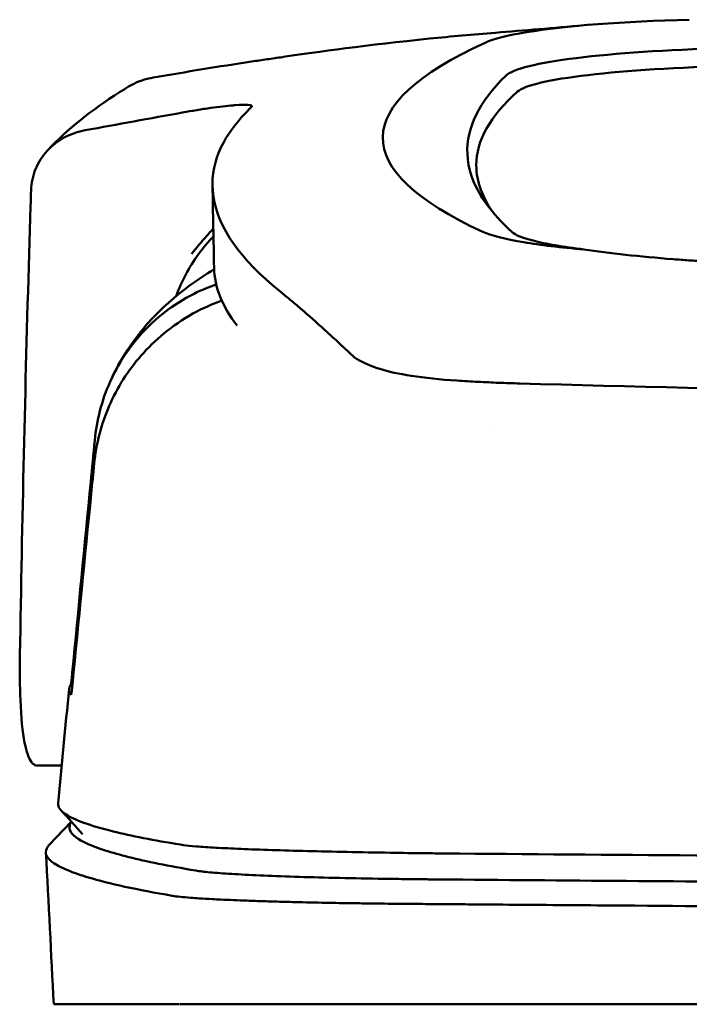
# Model space of a CAD drawing. Header units: millimetres. Extents: x 120 to 370, y 29 to 394.
# Tile 4 of 10: x 165 to 194, y 352 to 393. Entities that reach past the tile are written whole.
import ezdxf

# ---------------------------------------------------------------- set-up
doc = ezdxf.new("R2010")
doc.units = ezdxf.units.MM
doc.layers.add('Visible (ISO)', color=7, linetype='Continuous', lineweight=50)

msp = doc.modelspace()

# ---------------------------------------------------------------- linework, layer by layer
at = {"layer": 'Visible (ISO)'}
for p, q in [((184.773, 378.023), (184.783, 378.023)), ((167.045, 361.686), (165.998, 361.686)), ((166.516, 358.306), (167.454, 359.293)), ((166.709, 351.516), (172.06, 351.516)), ((172.083, 351.516), (183.049, 351.516)), ((183.138, 351.516), (183.049, 351.516)), ((183.138, 351.516), (244.781, 351.516))]:
    msp.add_line(p, q, dxfattribs=at)
for centre, major_axis, ratio, start_param, end_param in [((196.15, 392.145), (11.395, -0.001), 0.116501, 1.781282, 2.52747), ((196.334, 392.12), (11.62, -0.008), 0.117057, 2.527526, 2.891655), ((321.645, 388.441), (140.93, 0.029), 0.116446, 2.892175, 3.388046), ((197.939, 390.899), (12.06, -0.005), 0.112737, 1.791766, 3.029303), ((198.332, 390.231), (11.958, 0), 0.106769, 1.787974, 3.024834), ((432.212, 388.245), (247.896, 0.399), 0.112494, 3.026338, 3.14596), ((430.964, 387.245), (-246.265, 0), 0.106767, 6.163675, 6.283184), ((501.688, 341.198), (-328.583, 44.868), 0.123507, 6.188163, 6.200241), ((1827.303, 347.494), (-1662.18, -0.149), 0.85466, 6.255847, 6.257756), ((196.453, 384.762), (11.832, 0.02), 0.1161, 3.386388, 3.747718), ((179.478, 379.21), (-8, 0), 0.941628, 5.682982, 5.950394), ((429.141, 382.94), (-255.609, 0), 0.112496, 0.002074, 0.087879), ((186.574, 379.543), (-7.019, -0.248), 0.209962, 0.510009, 0.541864), ((427.282, 364.915), (-259.925, 0), 0.034069, 6.258567, 6.308615), ((300.933, 405.934), (-131.694, -46.074), 0.097566, 0.177551, 0.181879), ((187.125, 357.663), (15.81, -0.255), 0.013999, 1.814143, 1.864666), ((176.452, 357.243), (4.064, -0.085), 0.06622, 3.560328, 3.573474), ((184.462, 356.981), (8.722, -0.051), 0.018129, 4.550228, 4.559677), ((171.779, 356.14), (-0.118, 0.018), 0.055246, 1.360606, 1.559875), ((184.235, 357.115), (9.456, 0.138), 0.140036, 4.558691, 4.567892)]:
    msp.add_ellipse(centre, major_axis=major_axis, ratio=ratio, start_param=start_param, end_param=end_param, dxfattribs=at)
for points, knots in [([(176.478, 391.857), (177.926, 392.07), (180.08, 392.369), (183.629, 392.73), (184.569, 392.815), (185.512, 392.89)], [0, 0, 0, 0, 0.4392287, 0.4392287, 0.5941548, 0.5941548, 0.5941548, 0.5941548]), ([(175.128, 391.663), (174.43, 391.555), (173.735, 391.444), (172.34, 391.216), (171.643, 391.1), (170.946, 390.98)], [0.000028, 0.000028, 0.000028, 0.000028, 0.211767, 0.211767, 0.4239683, 0.4239683, 0.4239683, 0.4239683]), ([(175.131, 391.663), (175.13, 391.663), (175.13, 391.663), (175.129, 391.663), (175.128, 391.663), (175.128, 391.663)], [0.000000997, 0.000000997, 0.000000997, 0.000000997, 0.0001839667, 0.0001839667, 0.000312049, 0.000312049, 0.000312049, 0.000312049]), ([(176.445, 391.852), (176.225, 391.819), (176.006, 391.787), (175.567, 391.724), (175.347, 391.693), (175.131, 391.663)], [0, 0, 0, 0, 0.0665895, 0.0665895, 0.1345736, 0.1345736, 0.1345736, 0.1345736]), ([(169.894, 390.593), (169.969, 390.637), (170.045, 390.679), (170.384, 390.842), (170.661, 390.932), (170.946, 390.98)], [-0.1127941, -0.1127941, -0.1127941, -0.1127941, -0.0866991, -0.0866991, -0.0000252, -0.0000252, -0.0000252, -0.0000252]), ([(174.346, 389.795), (174.078, 389.772), (173.753, 389.735), (173.201, 389.657), (173.001, 389.626), (172.595, 389.56), (172.39, 389.525), (172.183, 389.488)], [0, 0, 0, 0, 0.1260356, 0.1260356, 0.192084, 0.192084, 0.2556621, 0.2556621, 0.2556621, 0.2556621]), ([(175.135, 389.739), (175.162, 389.78), (175.109, 389.805), (174.864, 389.826), (174.672, 389.821), (174.424, 389.802)], [0, 0, 0, 0, 0.1204642, 0.1204642, 0.2420244, 0.2420244, 0.2420244, 0.2420244]), ([(175.113, 389.714), (175.118, 389.719), (175.122, 389.723), (175.129, 389.731), (175.132, 389.735), (175.135, 389.739)], [0, 0, 0, 0, 0.01190192, 0.01190192, 0.02379969, 0.02379969, 0.02379969, 0.02379969]), ([(168.048, 388.736), (168.737, 388.862), (169.427, 388.987), (170.805, 389.238), (171.494, 389.363), (172.182, 389.488)], [0.0000116, 0.0000116, 0.0000116, 0.0000116, 0.2114776, 0.2114776, 0.4225254, 0.4225254, 0.4225254, 0.4225254]), ([(176.332, 381.879), (174.653, 383.234), (173.707, 384.587), (173.291, 387.302), (173.937, 388.426), (174.693, 389.274)], [0, 0, 0, 0, 3.35024, 3.35024, 6.902449, 6.902449, 6.902449, 6.902449]), ([(168.048, 388.736), (167.732, 388.679), (167.43, 388.572), (166.879, 388.275), (166.633, 388.084), (166.214, 387.629), (166.048, 387.362), (165.815, 386.792), (165.75, 386.485), (165.741, 386.178)], [-0.4076943, -0.4076943, -0.4076943, -0.4076943, -0.3108189, -0.3108189, -0.2123555, -0.2123555, -0.10788, -0.10788, -0.000002, -0.000002, -0.000002, -0.000002]), ([(184.318, 387.725), (184.344, 387.099), (184.556, 386.474), (185.197, 385.473), (185.507, 385.097), (185.979, 384.628), (186.078, 384.534), (186.307, 384.326), (186.444, 384.21), (187.648, 383.897), (188.381, 383.77), (189.283, 383.659)], [2.930381, 2.930381, 2.930381, 2.930381, 4.072753, 4.072753, 4.762452, 4.762452, 4.934856, 4.934856, 5.145284, 5.145284, 5.311389, 5.311389, 5.311389, 5.311389]), ([(173.501, 384.548), (173.374, 384.41), (173.245, 384.267), (173.024, 384.014), (172.933, 383.907), (172.691, 383.618), (172.581, 383.478), (172.57, 383.468)], [-0.01145823, -0.01145823, -0.01145823, -0.01145823, -0.00744532, -0.00744532, -0.00463647, -0.00463647, 0, 0, 0, 0]), ([(186.73, 383.963), (187.079, 383.905), (187.468, 383.851), (188.322, 383.749), (188.787, 383.702), (189.283, 383.659)], [-0.3736448, -0.3736448, -0.3736448, -0.3736448, -0.187366, -0.187366, -0.0000172, -0.0000172, -0.0000172, -0.0000172]), ([(189.284, 383.659), (189.824, 383.578), (190.419, 383.502), (191.695, 383.364), (192.373, 383.301), (193.084, 383.244)], [0.0000437, 0.0000437, 0.0000437, 0.0000437, 0.2355373, 0.2355373, 0.4693483, 0.4693483, 0.4693483, 0.4693483]), ([(165.657, 383.466), (165.572, 380.623), (165.498, 377.78), (165.368, 372.094), (165.313, 369.251), (165.267, 366.408)], [-1.996171, -1.996171, -1.996171, -1.996171, -0.998042, -0.998042, -0.000001, -0.000001, -0.000001, -0.000001]), ([(193.084, 383.244), (193.304, 383.226), (193.527, 383.21), (194, 383.179), (194.224, 383.167), (194.43, 383.157)], [0, 0, 0, 0, 0.0725125, 0.0725125, 0.1522142, 0.1522142, 0.1522142, 0.1522142]), ([(169.106, 378.024), (169.986, 379.991), (171.322, 381.259), (172.837, 382.372), (173.188, 382.606), (173.534, 382.816)], [0, 0, 0, 0, 1.483168, 1.483168, 1.942831, 1.942831, 1.942831, 1.942831]), ([(168.449, 375.531), (168.532, 376.385), (168.75, 377.221), (169.437, 378.771), (169.9, 379.478), (171.028, 380.715), (171.764, 381.314), (173.011, 381.939), (173.33, 382.068), (173.625, 382.169)], [-0.7441004, -0.7441004, -0.7441004, -0.7441004, -0.5496874, -0.5496874, -0.3565169, -0.3565169, -0.159797, -0.159797, -0.0894613, -0.0894613, -0.0894613, -0.0894613]), ([(176.332, 381.879), (176.472, 381.766), (176.617, 381.646), (176.916, 381.396), (177.071, 381.266), (177.23, 381.132)], [-0.5571002, -0.5571002, -0.5571002, -0.5571002, -0.2776825, -0.2776825, 0, 0, 0, 0]), ([(168.427, 374.545), (168.511, 375.387), (168.728, 376.218), (169.408, 377.78), (169.87, 378.506), (170.994, 379.79), (171.725, 380.421), (173.074, 381.17), (173.496, 381.348), (173.864, 381.479)], [0, 0, 0, 0, 0.2548242, 0.2548242, 0.5112444, 0.5112444, 0.772586, 0.772586, 0.8990175, 0.8990175, 0.8990175, 0.8990175]), ([(177.23, 381.132), (177.548, 380.862), (177.893, 380.553), (178.402, 380.091), (178.556, 379.95), (178.712, 379.808)], [-1.0557156, -1.0557156, -1.0557156, -1.0557156, -0.5320191, -0.5320191, -0.3144541, -0.3144541, -0.3144541, -0.3144541]), ([(179.698, 378.947), (179.633, 378.986), (179.573, 379.024), (179.466, 379.103), (179.418, 379.143), (179.377, 379.183)], [0, 0, 0, 0, 0.0612215, 0.0612215, 0.1224979, 0.1224979, 0.1224979, 0.1224979]), ([(179.698, 378.947), (179.8, 378.887), (179.916, 378.829), (180.175, 378.716), (180.318, 378.661), (180.474, 378.608)], [-0.1913093, -0.1913093, -0.1913093, -0.1913093, -0.095663, -0.095663, 0, 0, 0, 0]), ([(183.867, 378.075), (183.161, 378.12), (182.508, 378.188), (181.407, 378.359), (180.954, 378.458), (180.588, 378.571)], [0, 0, 0, 0, 0.2294851, 0.2294851, 0.4401307, 0.4401307, 0.4401307, 0.4401307]), ([(184.773, 378.023), (184.62, 378.031), (184.469, 378.04), (184.166, 378.057), (184.016, 378.066), (183.867, 378.075)], [0, 0, 0, 0, 0.04848689, 0.04848689, 0.0969233, 0.0969233, 0.0969233, 0.0969233]), ([(184.783, 378.023), (185.069, 378.007), (185.358, 377.994), (185.946, 377.97), (186.245, 377.96), (186.546, 377.952)], [-0.1838567, -0.1838567, -0.1838567, -0.1838567, -0.0928152, -0.0928152, 0, 0, 0, 0]), ([(244.372, 377.155), (234.687, 377.157), (225.008, 377.224), (205.68, 377.489), (196.05, 377.688), (186.546, 377.952)], [0.032666, 0.032666, 0.032666, 0.032666, 2.938218, 2.938218, 5.868286, 5.868286, 5.868286, 5.868286]), ([(167.495, 365.627), (167.756, 368.338), (168.018, 371.052), (168.279, 373.763), (168.336, 374.352), (168.393, 374.941), (168.449, 375.531)], [0.478961, 0.478961, 0.478961, 0.478961, 8.650914, 8.650914, 8.650914, 10.427614, 10.427614, 10.427614, 10.427614]), ([(167.499, 365.132), (167.766, 367.839), (168.033, 370.543), (168.3, 373.251), (168.342, 373.682), (168.385, 374.114), (168.427, 374.545)], [0.46186, 0.46186, 0.46186, 0.46186, 8.654063, 8.654063, 8.654063, 9.958979, 9.958979, 9.958979, 9.958979]), ([(165.267, 366.408), (165.256, 365.699), (165.262, 365.048), (165.316, 363.726), (165.377, 363.113), (165.544, 362.261), (165.642, 361.984), (165.819, 361.75), (165.885, 361.703), (165.97, 361.687), (165.984, 361.686), (165.998, 361.686)], [-1.124441, -1.124441, -1.124441, -1.124441, -0.875496, -0.875496, -0.555624, -0.555624, -0.282571, -0.282571, -0.140757, -0.140757, -0.112162, -0.112162, -0.112162, -0.112162]), ([(167.436, 365.133), (167.437, 365.136), (167.44, 365.147), (167.447, 365.191), (167.451, 365.222), (167.462, 365.309), (167.468, 365.363), (167.477, 365.445), (167.48, 365.48), (167.488, 365.553), (167.491, 365.59), (167.495, 365.627)], [-0.06600544, -0.06600544, -0.06600544, -0.06600544, -0.05210622, -0.05210622, -0.03882665, -0.03882665, -0.02244269, -0.02244269, -0.01122716, -0.01122716, 0, 0, 0, 0]), ([(167.441, 364.69), (167.443, 364.688), (167.445, 364.696), (167.452, 364.731), (167.456, 364.759), (167.467, 364.833), (167.473, 364.884), (167.482, 364.961), (167.485, 364.994), (167.492, 365.061), (167.496, 365.096), (167.499, 365.132)], [0, 0, 0, 0, 0.01799222, 0.01799222, 0.0374351, 0.0374351, 0.06445247, 0.06445247, 0.08202888, 0.08202888, 0.09959211, 0.09959211, 0.09959211, 0.09959211]), ([(166.89, 360.076), (166.875, 359.921), (166.983, 359.765), (167.215, 359.61), (167.58, 359.366), (168.254, 359.122), (169.231, 358.881), (170, 358.691), (170.959, 358.502), (172.104, 358.315)], [51.780318, 51.780318, 51.780318, 51.780318, 65.647729, 65.647729, 65.647729, 87.530305, 87.530305, 87.530305, 104.770272, 104.770272, 104.770272, 104.770272]), ([(167.458, 359.288), (167.438, 359.261), (167.422, 359.234), (167.41, 359.208), (167.32, 359.018), (167.4, 358.827), (167.648, 358.637), (167.897, 358.447), (168.315, 358.257), (168.901, 358.068), (169.486, 357.879), (170.242, 357.69), (171.162, 357.503), (171.642, 357.405), (172.167, 357.308), (172.737, 357.211)], [0.0467643, 0.0467643, 0.0467643, 0.0467643, 0.04907017, 0.04907017, 0.04907017, 0.06542689, 0.06542689, 0.06542689, 0.08178362, 0.08178362, 0.08178362, 0.09814034, 0.09814034, 0.09814034, 0.10666345, 0.10666345, 0.10666345, 0.10666345]), ([(166.516, 358.306), (166.419, 358.204), (166.37, 358.103), (166.368, 357.844), (166.481, 357.687), (166.877, 357.413), (167.111, 357.295), (167.63, 357.091), (167.888, 357.003), (168.62, 356.785), (169.139, 356.654), (170.33, 356.395), (171.003, 356.266), (171.753, 356.137)], [-6.22343, -6.22343, -6.22343, -6.22343, -5.351502, -5.351502, -4.007016, -4.007016, -3.000502, -3.000502, -2.247226, -2.247226, -1.120907, -1.120907, 0, 0, 0, 0]), ([(172.225, 358.296), (172.364, 358.277), (172.551, 358.258), (172.782, 358.24), (173.012, 358.221), (173.289, 358.203), (173.606, 358.185), (173.923, 358.167), (174.285, 358.15), (174.683, 358.133), (175.08, 358.117), (175.52, 358.1), (175.99, 358.085), (176.461, 358.07), (176.97, 358.055), (177.505, 358.041), (178.039, 358.027), (178.608, 358.014), (179.197, 358.003), (179.785, 357.991), (180.404, 357.98), (181.035, 357.97), (181.528, 357.962), (182.035, 357.955), (182.548, 357.949)], [0, 0, 0, 0, 1.921104, 1.921104, 1.921104, 3.842208, 3.842208, 3.842208, 5.763312, 5.763312, 5.763312, 7.684416, 7.684416, 7.684416, 9.60552, 9.60552, 9.60552, 11.526625, 11.526625, 11.526625, 13.447729, 13.447729, 13.447729, 14.949954, 14.949954, 14.949954, 14.949954]), ([(183.319, 357.94), (190.426, 357.879), (197.636, 357.828), (204.868, 357.789), (212.101, 357.749), (219.41, 357.72), (226.714, 357.702), (232.723, 357.688), (238.758, 357.68), (244.782, 357.68)], [0, 0, 0, 0, 21.882576, 21.882576, 21.882576, 43.765152, 43.765152, 43.765152, 61.766885, 61.766885, 61.766885, 61.766885]), ([(172.759, 357.207), (172.907, 357.183), (173.112, 357.158), (173.366, 357.135), (173.621, 357.112), (173.93, 357.089), (174.284, 357.067), (174.638, 357.045), (175.045, 357.024), (175.49, 357.004), (175.936, 356.985), (176.43, 356.966), (176.957, 356.949), (177.483, 356.932), (178.054, 356.916), (178.648, 356.902), (179.243, 356.888), (179.876, 356.876), (180.526, 356.865), (180.85, 356.86), (181.185, 356.855), (181.52, 356.85), (181.688, 356.848), (181.859, 356.846), (182.029, 356.844), (182.199, 356.842), (182.372, 356.84), (182.544, 356.838), (182.612, 356.838), (182.68, 356.837), (182.748, 356.836), (182.817, 356.836), (182.885, 356.835), (182.954, 356.835), (182.987, 356.834), (183.02, 356.834), (183.053, 356.834)], [0, 0, 0, 0, 0.00216284, 0.00216284, 0.00216284, 0.00432572, 0.00432572, 0.00432572, 0.0064886, 0.0064886, 0.0064886, 0.00865148, 0.00865148, 0.00865148, 0.01081436, 0.01081436, 0.01081436, 0.01297724, 0.01297724, 0.01297724, 0.01405868, 0.01405868, 0.01405868, 0.0145994, 0.0145994, 0.0145994, 0.01514012, 0.01514012, 0.01514012, 0.01535374, 0.01535374, 0.01535374, 0.01556736, 0.01556736, 0.01556736, 0.01567089, 0.01567089, 0.01567089, 0.01567089]), ([(183.135, 356.833), (188.422, 356.787), (193.762, 356.747), (199.122, 356.713), (204.482, 356.68), (209.884, 356.652), (215.295, 356.63), (220.706, 356.608), (226.148, 356.592), (231.588, 356.582), (235.981, 356.574), (240.383, 356.57), (244.781, 356.57)], [0, 0, 0, 0, 0.01635215, 0.01635215, 0.01635215, 0.03270429, 0.03270429, 0.03270429, 0.04905643, 0.04905643, 0.04905643, 0.06225952, 0.06225952, 0.06225952, 0.06225952]), ([(171.777, 356.133), (171.866, 356.12), (171.974, 356.106), (172.229, 356.08), (172.376, 356.067), (172.653, 356.045), (172.774, 356.036), (173.075, 356.016), (173.263, 356.006), (173.581, 355.988), (173.702, 355.982), (174.165, 355.96), (174.534, 355.944), (175.164, 355.921), (175.403, 355.913), (175.901, 355.897), (176.158, 355.89), (176.657, 355.876), (176.896, 355.87), (177.568, 355.854), (178.012, 355.845), (178.814, 355.83), (179.164, 355.824), (179.787, 355.815), (180.056, 355.812), (180.532, 355.806), (180.737, 355.803), (181.097, 355.799), (181.251, 355.798), (181.523, 355.795), (181.639, 355.794), (181.93, 355.792), (182.105, 355.79), (182.456, 355.788), (182.631, 355.786), (182.807, 355.785)], [-1.679207, -1.679207, -1.679207, -1.679207, -1.548784, -1.548784, -1.41563, -1.41563, -1.32558, -1.32558, -1.204178, -1.204178, -1.134257, -1.134257, -0.946443, -0.946443, -0.838704, -0.838704, -0.731055, -0.731055, -0.637098, -0.637098, -0.473724, -0.473724, -0.352581, -0.352581, -0.262746, -0.262746, -0.196047, -0.196047, -0.146434, -0.146434, -0.109476, -0.109476, -0.054468, -0.054468, 0, 0, 0, 0]), ([(182.893, 355.785), (182.962, 355.784), (183.052, 355.783), (183.248, 355.782), (183.336, 355.781), (183.602, 355.779), (183.78, 355.777), (184.313, 355.773), (184.668, 355.77), (185.735, 355.761), (186.447, 355.755), (188.586, 355.738), (190.015, 355.727), (194.313, 355.695), (197.189, 355.676), (202, 355.646), (203.929, 355.635), (208.439, 355.611), (211.022, 355.598), (216.198, 355.576), (218.791, 355.567), (225.279, 355.546), (229.178, 355.537), (235.032, 355.527), (236.982, 355.525), (240.882, 355.522), (242.832, 355.521), (244.781, 355.521)], [-6.255822, -6.255822, -6.255822, -6.255822, -6.222837, -6.222837, -6.195433, -6.195433, -6.140619, -6.140619, -6.030972, -6.030972, -5.8116, -5.8116, -5.372567, -5.372567, -4.493566, -4.493566, -3.9071, -3.9071, -3.124844, -3.124844, -2.342742, -2.342742, -1.17034, -1.17034, -0.584842, -0.584842, 0, 0, 0, 0])]:
    msp.add_open_spline(points, degree=3, knots=knots, dxfattribs=at)
for points in [[(185.512, 392.89), (186.732, 392.986), (187.981, 393.09), (189.291, 393.205)], [(176.478, 391.857), (176.467, 391.855), (176.456, 391.853), (176.445, 391.852)], [(166.436, 387.87), (167.282, 388.782), (168.312, 389.594), (169.51, 390.357)], [(169.51, 390.357), (169.637, 390.439), (169.765, 390.517), (169.894, 390.593)], [(174.424, 389.802), (174.399, 389.8), (174.372, 389.798), (174.346, 389.795)], [(184.699, 387.245), (184.699, 386.549), (184.958, 385.854), (185.475, 385.16)], [(173.532, 382.88), (173.511, 384.044), (173.488, 385.207), (173.465, 386.37)], [(173.508, 384.214), (173.286, 383.986), (173.073, 383.736), (172.876, 383.465)], [(178.712, 379.808), (178.937, 379.601), (179.161, 379.39), (179.377, 379.183)], [(185.261, 376.094), (185.261, 376.094), (185.261, 376.094), (185.261, 376.094)], [(167.548, 365.627), (167.53, 365.627), (167.513, 365.627), (167.495, 365.627)], [(166.89, 360.076), (167.046, 361.699), (167.202, 363.322), (167.359, 364.944)], [(167.932, 358.766), (167.627, 359.102), (167.323, 359.437), (167.018, 359.772)], [(166.709, 351.516), (166.596, 353.671), (166.483, 355.826), (166.37, 357.981)]]:
    msp.add_open_spline(points, degree=3, dxfattribs=at)

doc.saveas('drawing.dxf')
